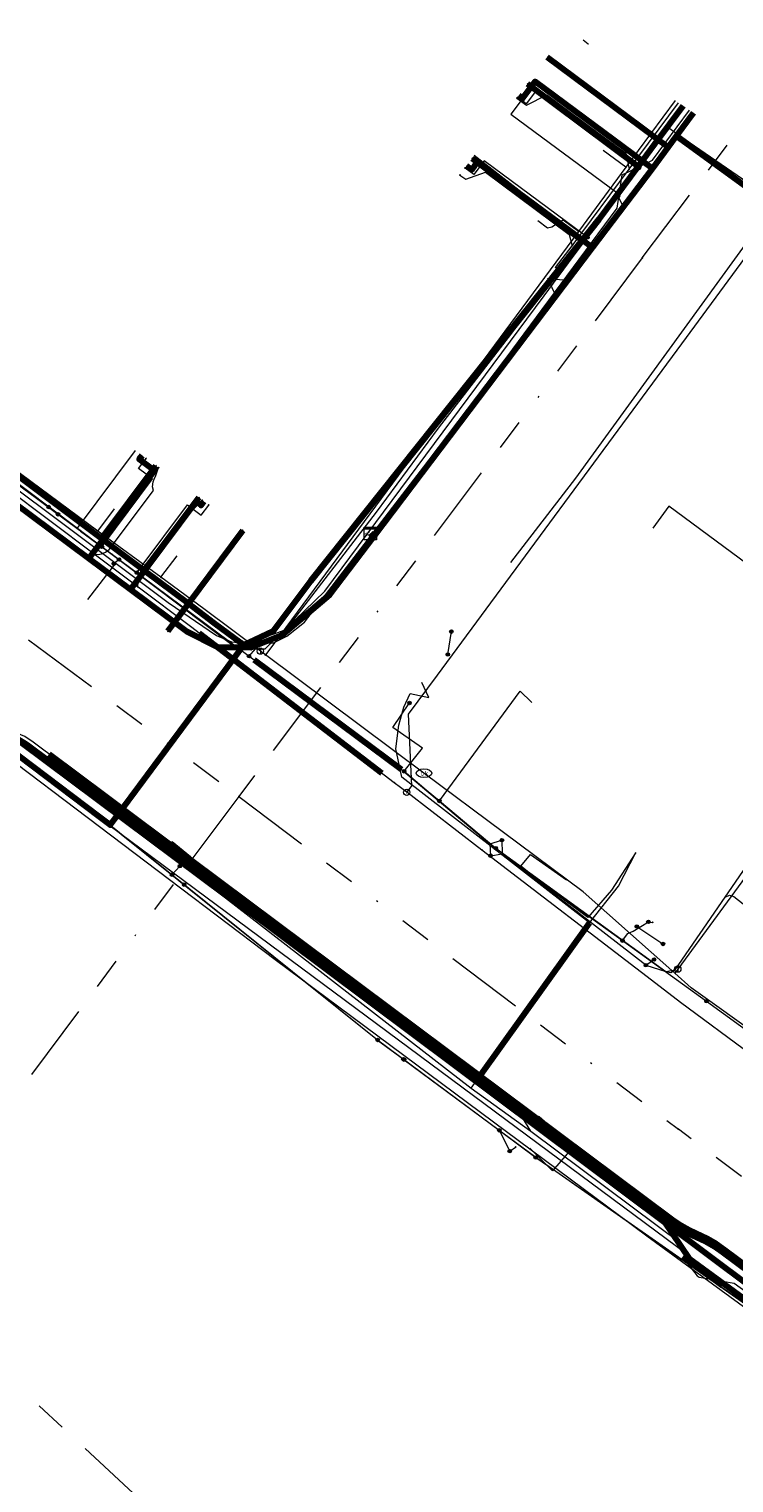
# Model space of a CAD drawing. Header units: metres. Extents: x 98902 to 136161, y 449037 to 499677.
# Tile 180 of 200: x 113418 to 113463, y 483583 to 483675. Entities that reach past the tile are written whole.
import ezdxf
from ezdxf.enums import TextEntityAlignment as Align
from ezdxf.lldxf.tags import DXFTag

# ---------------------------------------------------------------- set-up
doc = ezdxf.new("R2010")
doc.units = ezdxf.units.M
doc.linetypes.add('RI-OVERIG', pattern=[17, 5, -2, 2, -2, 0, -2, 2, -2])
for name, color, linetype, lineweight in [('B-WE-KL-DATA-G', 90, 'KL-DATA-N', 18), ('B-WE-KL-DATA_HULPSTUK-S', 90, 'Continuous', 25), ('B-WE-KL-DATA_KABELBED-G', 90, 'Continuous', 100), ('B-WE-KL-DATA_MANTELBUIS-G', 90, 'Continuous', 100), ('B-WE-KL-ET_LS-G', 190, 'KL-LS-N', 18), ('B-WE-KL-ET_LS_HULPSTUK-S', 190, 'Continuous', 25), ('B-WE-KL-ET_LS_MANTELBUIS-G', 190, 'Continuous', 100), ('B-WE-KL-ET_MS-G', 130, 'KL-MS-N', 18), ('B-WE-KL-GAS_LD-G', 50, 'KL-GAS-LD-N', 18), ('B-WE-KL-GAS_LD_HULPSTUK-S', 50, 'Continuous', 25), ('B-WE-KL-GAS_LD_MANTELBUIS-G', 50, 'Continuous', 100), ('B-WE-KL-WATER-G', 170, 'KL-WATER-N', 18), ('B-WE-KL-WATER-S', 170, 'Continuous', 25), ('B-WE-KL-WATER_HULPSTUK-S', 170, 'Continuous', 25), ('B-WE-RI-VRIJVERVAL-G', 210, 'RI-OVERIG', 18), ('B-WE-RI-VRIJVERVAL_HULPSTUK-S', 210, 'Continuous', 25)]:
    doc.layers.add(name, color=color, linetype=linetype, lineweight=lineweight)
doc.styles.add('NLCS-ISO', font='NLCS-ISO.ttf')
doc.styles.get("Standard").update_dxf_attribs({"font": 'arial.ttf'})
tags = doc.linetypes.add('KL-DATA-N', pattern='A,4,-1,[101,NLCS.SHX,S=0.5,R=0,X=0,Y=0],-1,4,-1,["D",Standard,S=1,R=0,X=-0.25,Y=-0.5],-1.5', length=12.5).pattern_tags.tags
tags[18] = DXFTag(74, 10)
tags = doc.linetypes.add('KL-GAS-LD-N', pattern='A,4,-1,[69,NLCS.SHX,S=0.5,R=0,X=0,Y=0],-1,4,-1,["L",Standard,S=1,R=0,X=0.25,Y=-0.5],-2', length=13).pattern_tags.tags
tags[18] = DXFTag(74, 10)
tags = doc.linetypes.add('KL-LS-N', pattern='A,4,-1,[103,NLCS.SHX,S=0.75,R=0,X=0,Y=0],-1,4,-1,["L",Standard,S=1,R=0,X=0,Y=-0.5],-2', length=13).pattern_tags.tags
tags[18] = DXFTag(74, 10)
tags = doc.linetypes.add('KL-MS-N', pattern='A,4,-1,[103,NLCS.SHX,S=0.75,R=0,X=0,Y=0],-1,4,-1,["M",Standard,S=1,R=0,X=0,Y=-0.5],-2', length=13).pattern_tags.tags
tags[18] = DXFTag(74, 10)
doc.linetypes.add('KL-WATER-N', pattern='A,7,-0.5,[168,NLCS.SHX,S=0.75,R=0,X=0.75,Y=0],-2', length=9.5)

# ---------------------------------------------------------------- blocks, each defined once
blk = doc.blocks.new('SKL-WTB_HULP_KAST-SO')
at = {"color": 0, "linetype": 'ByBlock', "lineweight": 18}
for points in [[(-2, 2), (2, 2), (2, 1.68), (-2, 1.68)], [(-2, 1.52), (2, 1.52), (2, -2), (-2, -2)]]:
    blk.add_lwpolyline(points, close=True, dxfattribs=at)
at = {"color": 0, "linetype": 'ByBlock', "lineweight": 18, "style": 'NLCS-ISO'}
blk.add_text('kast', height=1.5, dxfattribs=at).set_placement((0, 0), align=Align.MIDDLE_CENTER)
at = {"color": 0, "linetype": 'ByBlock', "lineweight": 18, "style": 'NLCS-ISO', "flags": 1}
for tag, p in [('TYPE', (2.5, 0)), ('OMSCHRIJVING', (2.5, -3)), ('LABEL', (2.5, -1.5))]:
    blk.add_attdef(tag, p, '', height=1, dxfattribs=at)
blk = doc.blocks.new('SKL-WATER_BRANDKRAAN_BRANDPUT-SO')
at = {"color": 0, "linetype": 'ByBlock', "lineweight": 18}
blk.add_ellipse((0, 0), major_axis=(2.5, 0), ratio=0.54, dxfattribs=at)
at = {"color": 0, "linetype": 'ByBlock', "lineweight": 18, "style": 'NLCS-ISO'}
blk.add_text('bk', height=1.5, dxfattribs=at).set_placement((0.16, 0), align=Align.MIDDLE_CENTER)
blk = doc.blocks.new('SKL-WTB_HULP_OVERIG-SO')
at = {"color": 0, "linetype": 'ByBlock', "lineweight": 18}
for points in [[(-0.14, 0.14), (0.14, -0.14)], [(0.14, 0.14), (-0.14, -0.14)]]:
    blk.add_lwpolyline(points, dxfattribs=at)
at = {"color": 0, "linetype": 'ByBlock', "lineweight": 18, "style": 'NLCS-ISO', "flags": 1}
for tag, p in [('TYPE', (1.5, 0)), ('OMSCHRIJVING', (1.5, -3)), ('LABEL', (1.5, -1.5))]:
    blk.add_attdef(tag, p, '', height=1, dxfattribs=at)
blk = doc.blocks.new('SKL-WTB_HULP_AFSLUITER-SO')
at = {"color": 0, "linetype": 'ByBlock', "lineweight": 18}
blk.add_lwpolyline([(0, 0.8), (0, -0.8)], dxfattribs=at)
blk.add_circle((0, 0), 1, dxfattribs=at)
at = {"color": 0, "linetype": 'ByBlock', "lineweight": 18, "style": 'NLCS-ISO', "flags": 1}
for tag, p in [('TYPE', (1.5, 0)), ('OMSCHRIJVING', (1.5, -3)), ('LABEL', (1.5, -1.5))]:
    blk.add_attdef(tag, p, '', height=1, dxfattribs=at)
blk = doc.blocks.new('SKL-WTB_HULP_T STUK-SO')
at = {"color": 0, "linetype": 'ByBlock', "lineweight": 18}
blk.add_circle((0, 0), 1, dxfattribs=at)
at = {"color": 0, "linetype": 'ByBlock', "lineweight": -2, "style": 'NLCS-ISO'}
blk.add_text('T', height=1, dxfattribs=at).set_placement((0, 0), align=Align.MIDDLE_CENTER)
at = {"color": 0, "linetype": 'ByBlock', "lineweight": 18, "style": 'NLCS-ISO', "flags": 1}
for tag, p in [('TYPE', (1.5, 0)), ('OMSCHRIJVING', (1.5, -3)), ('LABEL', (1.5, -1.5))]:
    blk.add_attdef(tag, p, '', height=1, dxfattribs=at)
blk = doc.blocks.new('SKL-WTB_HULP_MOF-SO')
at = {"linetype": 'ByBlock', "lineweight": 18}
h = blk.add_hatch(color=0, dxfattribs=at)
h.dxf.hatch_style = 1
h.paths.add_polyline_path([(-0.5625, 0, 1), (0.5625, 0, 1)])
at = {"color": 0, "linetype": 'ByBlock', "lineweight": 18}
blk.add_circle((0, 0), 0.5625, dxfattribs=at)
at = {"color": 0, "linetype": 'ByBlock', "lineweight": 18, "style": 'NLCS-ISO', "flags": 1}
for tag, p in [('TYPE', (1.5, 0)), ('OMSCHRIJVING', (1.5, -3)), ('LABEL', (1.5, -1.5))]:
    blk.add_attdef(tag, p, '', height=1, dxfattribs=at)
blk = doc.blocks.new('SRI-HULP_OVERIG-SO')
at = {"color": 0, "linetype": 'ByBlock', "lineweight": 18}
for points in [[(-0.14, 0.14), (0.14, -0.14)], [(0.14, 0.14), (-0.14, -0.14)]]:
    blk.add_lwpolyline(points, dxfattribs=at)
at = {"color": 0, "linetype": 'ByBlock', "lineweight": 18, "style": 'NLCS-ISO', "flags": 1}
for tag, p in [('TYPE', (1.5, 0)), ('OMSCHRIJVING', (1.5, -3)), ('LABEL', (1.5, -1.5))]:
    blk.add_attdef(tag, p, '', height=1, dxfattribs=at)

msp = doc.modelspace()

# ---------------------------------------------------------------- linework, layer by layer
at = {"layer": 'B-WE-KL-DATA-G', "flags": 128}
for points in [[(113390.296, 483690.668), (113390.549, 483690.462), (113380.674, 483677.351), (113379.734, 483676.225), (113379.013, 483675.685), (113378.681, 483675.549), (113385.957, 483670.139), (113385.723, 483669.44), (113385.749, 483669.003), (113385.929, 483668.515), (113386.392, 483667.949), (113387.164, 483667.264), (113388.938, 483666.052), (113392.37, 483663.495), (113394.937, 483661.585), (113407.148, 483652.49), (113409.796, 483650.521), (113421.847, 483641.546), (113424.495, 483639.577), (113428.092, 483636.897), (113430.069, 483635.914), (113432.154, 483635.879), (113434.132, 483636.673), (113437.183, 483639.232), (113440.007, 483642.967), (113439.777, 483643.141)], [(113439.777, 483643.141), (113440.007, 483642.967), (113453.936, 483661.362), (113457.743, 483666.403), (113458.754, 483667.769), (113451.039, 483673.488)], [(113449.193, 483670.997), (113449.438, 483670.816), (113450.272, 483671.941), (113457.743, 483666.403), (113453.936, 483661.362), (113440.007, 483642.967), (113439.777, 483643.141)], [(113449.328, 483671.171), (113449.569, 483670.992), (113448.735, 483669.867), (113455.48, 483664.869)], [(113458.629, 483669.127), (113459.592, 483670.457)], [(113439.777, 483643.141), (113440.007, 483642.967), (113453.936, 483661.362), (113457.743, 483666.403), (113458.754, 483667.769), (113459.285, 483668.49), (113460.36, 483669.953)], [(113439.777, 483643.141), (113440.007, 483642.967), (113453.936, 483661.362), (113457.743, 483666.403), (113458.754, 483667.769), (113459.285, 483668.49), (113460.36, 483669.953)], [(113439.777, 483643.141), (113440.007, 483642.967), (113453.936, 483661.362), (113457.743, 483666.403), (113458.754, 483667.769), (113459.285, 483668.49), (113460.36, 483669.953)], [(113439.777, 483643.141), (113440.007, 483642.967), (113453.936, 483661.362), (113457.743, 483666.403), (113458.754, 483667.769), (113459.285, 483668.49), (113460.36, 483669.953)], [(113439.777, 483643.141), (113440.007, 483642.967), (113453.936, 483661.362), (113457.743, 483666.403), (113458.754, 483667.769), (113459.285, 483668.49), (113460.36, 483669.953)], [(113439.777, 483643.141), (113440.007, 483642.967), (113437.183, 483639.232), (113434.132, 483636.673), (113432.154, 483635.879), (113430.069, 483635.914), (113428.092, 483636.897), (113424.495, 483639.577), (113421.847, 483641.546), (113409.796, 483650.521), (113407.148, 483652.49), (113394.937, 483661.585), (113392.37, 483663.495), (113396.729, 483669.355)], [(113439.777, 483643.141), (113440.007, 483642.967), (113453.936, 483661.362), (113457.743, 483666.403), (113458.754, 483667.769), (113459.285, 483668.49), (113492.169, 483644.508), (113491.495, 483643.546)], [(113458.099, 483668.395), (113458.629, 483669.127)], [(113458.629, 483669.127), (113459.418, 483668.553), (113465.518, 483664.335), (113467.776, 483662.906), (113468.542, 483663.782)], [(113455.48, 483664.869), (113457.481, 483667.581)], [(113457.481, 483667.581), (113457.753, 483667.964)], [(113457.753, 483667.964), (113458.099, 483668.395)], [(113400.262, 483666.733), (113399.722, 483666.007), (113398.759, 483666.723), (113394.937, 483661.585), (113407.148, 483652.49), (113409.796, 483650.521), (113421.847, 483641.546), (113424.495, 483639.577), (113428.092, 483636.897), (113430.069, 483635.914), (113432.154, 483635.879), (113434.132, 483636.673), (113437.183, 483639.232), (113440.007, 483642.967), (113439.777, 483643.141)], [(113439.777, 483643.141), (113440.007, 483642.967), (113453.936, 483661.362), (113446.591, 483666.807), (113446.234, 483666.325), (113445.909, 483666.566)], [(113446.39, 483667.24), (113453.261, 483661.902)], [(113453.261, 483661.902), (113455.48, 483664.869)], [(113425.954, 483639.84), (113430.951, 483636.075), (113431.368, 483635.949), (113434.415, 483637.034), (113440.175, 483644.498), (113444.128, 483649.863), (113448.789, 483655.9), (113452.951, 483661.488)], [(113452.951, 483661.488), (113453.261, 483661.902)], [(113410.273, 483659.206), (113410.154, 483659.045), (113411.358, 483658.15), (113407.148, 483652.49), (113409.796, 483650.521), (113421.847, 483641.546), (113424.495, 483639.577), (113428.092, 483636.897), (113430.069, 483635.914), (113432.154, 483635.879), (113434.132, 483636.673), (113437.183, 483639.232), (113440.007, 483642.967), (113439.777, 483643.141)], [(113414.93, 483655.748), (113414.689, 483655.423), (113413.886, 483656.02), (113409.796, 483650.521), (113421.847, 483641.546), (113424.495, 483639.577), (113428.092, 483636.897), (113430.069, 483635.914), (113432.154, 483635.879), (113434.132, 483636.673), (113437.183, 483639.232), (113440.007, 483642.967), (113439.777, 483643.141)], [(113410.707, 483651.249), (113417.844, 483645.948), (113421.123, 483643.478)], [(113421.123, 483643.478), (113424.81, 483648.436)], [(113425.242, 483648.121), (113425.06, 483647.876), (113426.023, 483647.16), (113421.847, 483641.546), (113424.495, 483639.577), (113428.092, 483636.897), (113430.069, 483635.914), (113432.154, 483635.879), (113434.132, 483636.673), (113437.183, 483639.232), (113440.007, 483642.967), (113439.777, 483643.141)], [(113439.777, 483643.141), (113440.007, 483642.967), (113437.183, 483639.232), (113434.132, 483636.673), (113432.154, 483635.879), (113430.069, 483635.914), (113428.092, 483636.897), (113424.495, 483639.577), (113428.671, 483645.191), (113428.992, 483644.952), (113429.171, 483645.193)], [(113421.123, 483643.478), (113423.324, 483641.82)], [(113423.324, 483641.82), (113425.954, 483639.84)]]:
    msp.add_lwpolyline(points, dxfattribs=at)
at = {"layer": 'B-WE-KL-DATA_KABELBED-G', "flags": 128}
for points in [[(113451.039, 483673.488), (113458.754, 483667.769)], [(113449.193, 483670.997), (113449.438, 483670.816), (113450.272, 483671.941), (113457.743, 483666.403)], [(113457.909, 483667.964), (113456.84, 483666.523), (113449.792, 483671.798)], [(113431.704, 483636.044), (113431.529, 483636.176), (113429.833, 483637.445), (113428.186, 483638.678), (113425.377, 483640.783), (113424.007, 483641.809), (113422.649, 483642.826), (113410.829, 483651.679), (113409.42, 483652.735), (113408.062, 483653.752), (113396.122, 483662.695), (113394.762, 483663.714), (113393.35, 483664.763), (113385.88, 483670.315)], [(113459.705, 483670.383), (113457.909, 483667.964), (113456.84, 483666.523), (113454.34, 483663.155), (113453.267, 483661.809), (113453.003, 483661.478), (113435.978, 483640.126), (113433.59, 483636.916), (113431.704, 483636.044)], [(113459.705, 483670.383), (113457.909, 483667.964)], [(113459.285, 483668.49), (113460.36, 483669.953)], [(113458.754, 483667.769), (113459.285, 483668.49)], [(113492.169, 483644.508), (113459.285, 483668.49)], [(113457.743, 483666.403), (113458.754, 483667.769)], [(113453.936, 483661.362), (113446.591, 483666.807), (113446.234, 483666.325), (113445.909, 483666.566)], [(113453.003, 483661.478), (113453.267, 483661.809), (113446.27, 483667.045)], [(113453.936, 483661.362), (113457.743, 483666.403)], [(113440.007, 483642.967), (113453.936, 483661.362)], [(113446.934, 483653.867), (113450.674, 483658.557)], [(113409.796, 483650.521), (113421.847, 483641.546)], [(113425.242, 483648.121), (113425.06, 483647.876), (113426.023, 483647.16), (113421.847, 483641.546)], [(113424.007, 483641.809), (113422.649, 483642.826), (113426.122, 483647.461)], [(113424.007, 483641.809), (113425.377, 483640.783), (113428.85, 483645.431)], [(113424.495, 483639.577), (113428.671, 483645.191), (113428.992, 483644.952), (113429.171, 483645.193)], [(113424.495, 483639.577), (113428.092, 483636.897), (113430.069, 483635.914), (113432.154, 483635.879), (113434.132, 483636.673), (113437.183, 483639.232), (113440.007, 483642.967)], [(113431.649, 483643.349), (113428.186, 483638.678), (113426.882, 483636.919)], [(113439.777, 483643.141), (113440.007, 483642.967)], [(113421.847, 483641.546), (113424.495, 483639.577)], [(113423.863, 483625.461), (113431.184, 483635.342), (113431.704, 483636.044)], [(113431.184, 483635.342), (113424.039, 483625.7)], [(113409.702, 483634.772), (113422.527, 483625.098), (113423.21, 483624.58), (113423.863, 483625.461), (113423.863, 483625.461)], [(113423.863, 483625.461), (113428.889, 483621.422), (113466.744, 483593.125), (113470.343, 483590.445)]]:
    msp.add_lwpolyline(points, dxfattribs=at)
at = {"layer": 'B-WE-KL-DATA_MANTELBUIS-G', "flags": 128}
for points in [[(113459.29, 483668.456), (113465.181, 483664.181)], [(113446.934, 483653.867), (113450.674, 483658.557)], [(113431.184, 483635.342), (113424.039, 483625.7)]]:
    msp.add_lwpolyline(points, dxfattribs=at)
at = {"layer": 'B-WE-KL-ET_LS-G', "flags": 128}
for points in [[(113403.19, 483707.551), (113380.876, 483677.631), (113379.9, 483675.988), (113378.396, 483674.723), (113376.652, 483674.168), (113374.629, 483674.375), (113373.194, 483675.473), (113367.685, 483668.16), (113372.503, 483664.6), (113372.547, 483663.515), (113375.824, 483661.062), (113394.339, 483646.966), (113394.476, 483646.863), (113430.549, 483619.947), (113446.206, 483607.809), (113446.727, 483608.552), (113453.038, 483617.548), (113453.733, 483618.346), (113441.793, 483627.623), (113441.396, 483629.422), (113441.597, 483630.945), (113441.919, 483632.09), (113442.317, 483632.948)], [(113411.106, 483702.345), (113389.897, 483674.086), (113386.311, 483669.153), (113409.903, 483651.472), (113426.889, 483638.742), (113429.976, 483636.652), (113430.936, 483636.243), (113431.779, 483636.165), (113433.618, 483636.173), (113434.455, 483636.608), (113435.582, 483637.498), (113446.551, 483651.782), (113451.511, 483658.49), (113455.491, 483663.873), (113455.817, 483665.996), (113457.75, 483666.928), (113460.108, 483670.118)], [(113456.887, 483666.434), (113456.686, 483666.583), (113450.305, 483671.313), (113449.709, 483670.51), (113449.147, 483670.927)], [(113432.05, 483635.33), (113432.47, 483635.8), (113433.07, 483635.8), (113436.87, 483639.47), (113450.85, 483658.28), (113452.41, 483660.39), (113453.613, 483662.015), (113455.55, 483664.63), (113455.85, 483665.04), (113456.887, 483666.434), (113459.3, 483669.68), (113459.784, 483670.331)], [(113453.613, 483662.015), (113453.412, 483662.163), (113447.029, 483666.895), (113446.374, 483666.011), (113445.813, 483666.428)], [(113448.734, 483641.302), (113452.866, 483646.681), (113466.716, 483665.735), (113466.735, 483665.76)], [(113448.16, 483623.61), (113448.17, 483622.76), (113457.33, 483615.66), (113457.33, 483615.65), (113458.6, 483615.24), (113459.19, 483615.34), (113463.98, 483622.3), (113465.529, 483624.394), (113468.068, 483627.827), (113473.914, 483635.73), (113481.54, 483646.04), (113484.3, 483649.87), (113484.2, 483650.62), (113483.837, 483650.878), (113482.95, 483651.51), (113475.701, 483656.869), (113475.541, 483656.988), (113468.87, 483661.92), (113468.19, 483662.43), (113468.13, 483663.09), (113468.71, 483663.9), (113468.989, 483664.277)], [(113455.55, 483664.63), (113455.84, 483664.06), (113452.57, 483659.51), (113452.56, 483659.5)], [(113451.511, 483658.49), (113451.075, 483659.392), (113452.081, 483659.307)], [(113422.678, 483642.302), (113422.79, 483642.467), (113425.897, 483646.63), (113425.014, 483647.287), (113425.492, 483647.929)], [(113383.953, 483605.665), (113384.101, 483605.529), (113384.77, 483605.03), (113385.25, 483605.06), (113387.22, 483607.6), (113390.4, 483611.72), (113395.02, 483618.01), (113399.24, 483623.59), (113404.06, 483629.98), (113407.87, 483635.77), (113408.96, 483637.42), (113414.09, 483644.32), (113416.17, 483647.13), (113419.88, 483644.37)], [(113387.23, 483607.6), (113387.22, 483607.6), (113390.4, 483611.72), (113395.02, 483618.01), (113399.24, 483623.59), (113404.06, 483629.98), (113407.87, 483635.77), (113408.96, 483637.42), (113414.09, 483644.32), (113416.17, 483647.13), (113419.28, 483644.82), (113419.29, 483644.83)], [(113416.9, 483646.6), (113416.89, 483646.59), (113418.82, 483645.17), (113419.79, 483644.45), (113421.32, 483643.31), (113421.32, 483643.29), (113421.32, 483643.3), (113422.678, 483642.302), (113423.77, 483641.5), (113423.77, 483641.49), (113424.902, 483640.65), (113426.17, 483639.71), (113426.17, 483639.69), (113426.17, 483639.7), (113432.05, 483635.34), (113432.05, 483635.33)], [(113419.29, 483644.83), (113419.28, 483644.82), (113423.77, 483641.5), (113432.37, 483635.1), (113441.76, 483628.12), (113447.39, 483623.37), (113448.16, 483623.62), (113448.16, 483623.61)], [(113419.88, 483644.37), (113432.37, 483635.1), (113441.76, 483628.12), (113444.174, 483626.108), (113447.77, 483623.11), (113447.77, 483623.1)], [(113424.902, 483640.65), (113425.055, 483640.855), (113428.12, 483644.977), (113429.003, 483644.32), (113429.48, 483644.962)], [(113473.578, 483636.333), (113472.346, 483634.871), (113471.753, 483635.318), (113458.791, 483644.893), (113457.783, 483643.481)], [(113423.541, 483641.251), (113421.769, 483638.945)], [(113423.77, 483641.49), (113423.45, 483641.24), (113423.44, 483641.23)], [(113385.468, 483607.672), (113385.618, 483607.571), (113385.708, 483607.534), (113385.806, 483607.534), (113385.896, 483607.571), (113385.966, 483607.639), (113389.719, 483612.79), (113394.117, 483618.042), (113399.613, 483624.93), (113403.643, 483630.156), (113407.082, 483634.512), (113408.226, 483635.92), (113408.351, 483636.016), (113408.49, 483636.089), (113408.64, 483636.136), (113408.796, 483636.156), (113408.953, 483636.149), (113409.106, 483636.115), (113409.251, 483636.054), (113409.383, 483635.969), (113415.607, 483631.413), (113425.267, 483624.387), (113447.087, 483607.943), (113458.465, 483599.352), (113458.742, 483599.097), (113458.973, 483598.8), (113459.152, 483598.469), (113459.273, 483598.113), (113459.411, 483597.755), (113459.608, 483597.427), (113459.86, 483597.139), (113460.159, 483596.899), (113462.094, 483595.487), (113466.98, 483591.896), (113472.119, 483588.227), (113478.562, 483583.464), (113508.865, 483561.278), (113509.08, 483561.149), (113509.315, 483561.06), (113509.562, 483561.015), (113509.813, 483561.015), (113510.06, 483561.061), (113510.295, 483561.15), (113510.51, 483561.28), (113510.698, 483561.446), (113511.781, 483562.75), (113517.836, 483570.709), (113521.696, 483575.776), (113529.012, 483585.38), (113529.165, 483585.519), (113529.337, 483585.635), (113529.523, 483585.724), (113529.721, 483585.785), (113530.033, 483585.805), (113530.346, 483585.783), (113530.652, 483585.719), (113530.948, 483585.616), (113543.478, 483576.622), (113543.674, 483576.506), (113543.887, 483576.426), (113544.11, 483576.384), (113544.338, 483576.381), (113544.562, 483576.418), (113544.777, 483576.493), (113544.976, 483576.603), (113545.152, 483576.747), (113546.925, 483578.872), (113565.294, 483599.859), (113565.383, 483600.009), (113565.409, 483600.18), (113565.369, 483600.349), (113565.27, 483600.491), (113565.124, 483600.585), (113564.953, 483600.618), (113564.782, 483600.585), (113564.635, 483600.491)], [(113444.717, 483635.442), (113444.941, 483636.899)], [(113383.95, 483605.661), (113384.101, 483605.529), (113384.77, 483605.03), (113385.25, 483605.06), (113387.22, 483607.6), (113390.4, 483611.72), (113394.525, 483615.918), (113399.24, 483623.59), (113404.06, 483629.98), (113407.87, 483635.77), (113409.23, 483634.84), (113415.6, 483630.15), (113420.56, 483626.67), (113427.13, 483621.4), (113427.914, 483620.771), (113440.24, 483610.88)], [(113531.48, 483587.75), (113531.48, 483587.76), (113531.44, 483587.79), (113530.94, 483587.86), (113530.5, 483587.66), (113523.51, 483578.21), (113522.488, 483576.834), (113517.37, 483569.94), (113512.15, 483562.49), (113511.4, 483561.48), (113510.83, 483561.44), (113509.14, 483562.72), (113500.52, 483569.13), (113498.69, 483570.49), (113489.63, 483577.23), (113486.43, 483579.63), (113483.66, 483581.56), (113477.17, 483586.08), (113470.67, 483590.18), (113468.61, 483590.6), (113450.31, 483603.4), (113447.42, 483605.54), (113440.24, 483610.87), (113427.138, 483621.408), (113420.56, 483626.67), (113415.6, 483630.15), (113409.23, 483634.84), (113407.87, 483635.77), (113404.06, 483629.98), (113399.24, 483623.59), (113395.02, 483618.01), (113390.4, 483611.72), (113387.22, 483607.6), (113385.25, 483605.05), (113384.868, 483605.12), (113383.995, 483605.721)], [(113432.05, 483635.33), (113432.37, 483635.1), (113441.76, 483628.12), (113441.93, 483628.01), (113441.93, 483628), (113447.39, 483623.37), (113447.43, 483622.62)], [(113384.264, 483606.077), (113384.66, 483605.79), (113384.87, 483605.66), (113384.99, 483605.63), (113385.11, 483605.61), (113385.3, 483605.63), (113385.44, 483605.68), (113385.56, 483605.75), (113385.65, 483605.83), (113387.11, 483607.69), (113390.22, 483611.81), (113394.33, 483617.26), (113395.24, 483618.46), (113397.19, 483621.61), (113398.69, 483622.79), (113404.03, 483629.97), (113407.4, 483634.52), (113407.51, 483634.67), (113407.66, 483634.81), (113407.83, 483634.91), (113408.01, 483634.97), (113408.43, 483634.97), (113408.61, 483634.91), (113408.76, 483634.82), (113409.51, 483634.28), (113414.29, 483630.7), (113433.71, 483616.01), (113457.39, 483598.41), (113469.06, 483589.86), (113473.88, 483586.3), (113482.69, 483580.57), (113486.24, 483578.27), (113488, 483576.95), (113494.16, 483572.74), (113500.14, 483568.69), (113509.97, 483562.07), (113510.23, 483561.93), (113510.38, 483561.84), (113510.54, 483561.79), (113510.76, 483561.8), (113510.97, 483561.86), (113511.16, 483562), (113511.97, 483563.07), (113516.98, 483570.1), (113522.24, 483576.35), (113529.41, 483585.99), (113529.52, 483586.11), (113529.66, 483586.21), (113529.8, 483586.28), (113529.97, 483586.32), (113530.15, 483586.32), (113530.32, 483586.29), (113530.47, 483586.23), (113530.6, 483586.15), (113535.21, 483582.72), (113544.28, 483576.38), (113544.28, 483576.37)], [(113447.77, 483623.1), (113447.78, 483623.1), (113458.6, 483615.24), (113458.92, 483615.19), (113459.19, 483615.34), (113462.38, 483619.97), (113462.65, 483620.1), (113462.94, 483620.03), (113463.94, 483619.23), (113481.86, 483605.98), (113482.81, 483605.27), (113483.05, 483605.23), (113483.26, 483605.35), (113484.56, 483607.1), (113487.79, 483611.47), (113487.79, 483611.46), (113487.8, 483611.48), (113491.841, 483616.946), (113492.09, 483617.282), (113492.258, 483617.509), (113494.458, 483620.486), (113494.851, 483621.018), (113497.21, 483624.21), (113497.24, 483624.24), (113498.766, 483626.3), (113502.12, 483630.83), (113502.62, 483631.5), (113504.98, 483634.62), (113505.31, 483634.75), (113505.7, 483634.62), (113510.05, 483631.48), (113510.89, 483630.88), (113511.09, 483630.79), (113511.28, 483630.88), (113511.99, 483631.91), (113514.026, 483634.658)], [(113442.317, 483632.948), (113443.502, 483632.701), (113443.065, 483633.656)], [(113441.93, 483628), (113443.1, 483629.47), (113441.2, 483630.79), (113442.27, 483632.35)], [(113444.174, 483626.108), (113449.33, 483633.102), (113450.04, 483632.4)], [(113424.814, 483624.234), (113430.549, 483619.947)], [(113427.376, 483622.319), (113427.149, 483623.528), (113428.326, 483622.571)], [(113447.43, 483622.62), (113448.17, 483622.75), (113455.84, 483617.22), (113455.84, 483617.21), (113461.19, 483613.36), (113461.19, 483613.35)], [(113456.689, 483622.83), (113455.132, 483620.415), (113453.634, 483618.675), (113451.327, 483620.397), (113449.364, 483621.947), (113449.984, 483622.705), (113452.274, 483621.084)], [(113453.733, 483618.346), (113455.584, 483620.686), (113456.689, 483622.83)], [(113427.64, 483621.95), (113427.138, 483621.408)], [(113455.84, 483617.21), (113456.19, 483617.67), (113456.53, 483617.81), (113457.491, 483618.409)], [(113456.76, 483618.12), (113458.416, 483616.999)], [(113457.491, 483618.409), (113457.758, 483618.375)], [(113457.33, 483615.65), (113457.85, 483616.01)], [(113461.19, 483613.35), (113482.23, 483598.08), (113484.26, 483596.61), (113485.8, 483595.48), (113485.8, 483595.47)], [(113440.24, 483610.88), (113440.24, 483610.87), (113441.88, 483609.66)], [(113441.88, 483609.66), (113441.93, 483609.63), (113441.93, 483609.62), (113447.99, 483605.14), (113447.99, 483605.13), (113448.06, 483605.07), (113450.31, 483603.4), (113450.31, 483603.39)], [(113446.206, 483607.809), (113450.007, 483605.074), (113459.647, 483597.875), (113459.895, 483596.755), (113460.606, 483595.854), (113460.723, 483595.765), (113462.957, 483595.393), (113493.034, 483573.615)], [(113450.007, 483605.074), (113449.151, 483606.451), (113450.541, 483606.012)], [(113450.541, 483606.012), (113452.71, 483604.092), (113451.381, 483602.549), (113449.93, 483603.983)], [(113447.99, 483605.13), (113448.656, 483603.8)], [(113448.656, 483603.8), (113449.023, 483604.063)], [(113450.31, 483603.39), (113451.59, 483602.52), (113468.58, 483590.62), (113472.313, 483588.209), (113473.89, 483587.19)]]:
    msp.add_lwpolyline(points, dxfattribs=at)
at = {"layer": 'B-WE-KL-ET_LS_MANTELBUIS-G', "flags": 128}
for points in [[(113407.082, 483634.512), (113408.226, 483635.92), (113408.351, 483636.016), (113408.49, 483636.089), (113408.64, 483636.136), (113408.796, 483636.156), (113408.953, 483636.149), (113409.106, 483636.115), (113409.251, 483636.054), (113409.383, 483635.969), (113458.465, 483599.352), (113460.114, 483596.93), (113508.865, 483561.278)], [(113432.375, 483635.096), (113441.76, 483628.12)], [(113432.375, 483635.096), (113441.76, 483628.12)], [(113432.375, 483635.096), (113441.76, 483628.12)], [(113419.192, 483628.926), (113458.916, 483599.266), (113459.446, 483598.9), (113460.004, 483598.578), (113461.153, 483598.033), (113461.697, 483597.719), (113462.213, 483597.361), (113478.213, 483585.457), (113480.011, 483584.159), (113481.829, 483582.887), (113484.285, 483581.232), (113486.701, 483579.519), (113489.076, 483577.75)], [(113419.312, 483629.086), (113459.036, 483599.426), (113459.553, 483599.069), (113460.097, 483598.755), (113461.246, 483598.21), (113461.804, 483597.888), (113462.333, 483597.521), (113478.33, 483585.619), (113480.126, 483584.323), (113481.941, 483583.053), (113484.399, 483581.395), (113486.819, 483579.68), (113489.198, 483577.91)], [(113453.733, 483618.346), (113446.727, 483608.552)], [(113459.713, 483597.099), (113462.194, 483595.239)]]:
    msp.add_lwpolyline(points, dxfattribs=at)
at = {"layer": 'B-WE-KL-ET_MS-G', "flags": 128}
for points in [[(113525.438, 483550.05), (113524.563, 483550.691), (113517.534, 483556.052), (113514.919, 483558.077), (113513.914, 483558.917), (113511.889, 483560.733), (113510.802, 483561.634), (113509.682, 483562.493), (113500.926, 483568.965), (113489.198, 483577.91), (113486.819, 483579.68), (113484.399, 483581.395), (113481.941, 483583.053), (113480.126, 483584.323), (113478.33, 483585.619), (113462.333, 483597.521), (113461.804, 483597.888), (113461.246, 483598.21), (113460.097, 483598.755), (113459.553, 483599.069), (113459.036, 483599.426), (113418.207, 483629.911), (113417.989, 483630.067), (113417.76, 483630.205), (113417.52, 483630.325), (113417.271, 483630.425), (113416.597, 483630.638), (113416.192, 483630.808), (113415.803, 483631.011), (113415.433, 483631.248), (113410.637, 483634.581), (113410.006, 483634.983), (113409.297, 483635.402), (113409.085, 483635.471), (113408.862, 483635.483), (113408.644, 483635.438), (113408.444, 483635.339), (113408.114, 483635.056), (113407.887, 483634.882), (113406.753, 483634.135), (113405.918, 483633.464), (113405.147, 483632.719), (113404.447, 483631.907), (113390.663, 483614.641), (113390.449, 483614.427), (113390.279, 483614.318), (113390.092, 483614.241), (113389.794, 483614.187), (113389.592, 483614.195), (113389.299, 483614.272), (113389.036, 483614.421), (113378.378, 483622.294), (113378.123, 483622.5), (113377.886, 483622.727), (113377.454, 483623.222), (113377.217, 483623.449), (113376.961, 483623.655)], [(113385.227, 483607.353), (113387.67, 483607.28), (113389.65, 483609.91), (113390.92, 483611.58), (113391.87, 483612.87), (113395.42, 483617.7), (113397.51, 483620.39), (113399.5, 483623.27), (113404.2, 483629.5), (113408.52, 483635.37), (113415.6, 483630.15), (113477.74, 483584.04), (113488.61, 483576.87), (113510.5, 483561.94), (113510.5, 483561.93)], [(113389.469, 483611.295), (113389.903, 483611.853), (113390.106, 483612.142), (113390.28, 483612.453), (113390.347, 483612.619), (113390.435, 483612.965), (113390.456, 483613.142), (113390.465, 483613.499), (113390.521, 483613.852), (113390.64, 483614.189), (113390.818, 483614.499), (113404.605, 483631.783), (113405.292, 483632.581), (113406.05, 483633.313), (113406.871, 483633.973), (113408.002, 483634.719), (113408.605, 483635.203), (113408.71, 483635.249), (113408.878, 483635.284), (113408.992, 483635.282), (113409.159, 483635.244), (113409.901, 483634.813), (113410.527, 483634.414), (113415.319, 483631.084), (113415.703, 483630.838), (113416.107, 483630.627), (113416.528, 483630.451), (113417.204, 483630.236), (113417.438, 483630.142), (113417.664, 483630.029), (113417.881, 483629.899), (113418.086, 483629.752), (113458.916, 483599.266), (113459.446, 483598.9), (113460.004, 483598.578), (113461.153, 483598.033), (113461.697, 483597.719), (113462.213, 483597.361), (113478.213, 483585.457), (113480.011, 483584.159), (113481.829, 483582.887), (113484.285, 483581.232), (113486.701, 483579.519), (113489.076, 483577.75), (113500.806, 483568.805), (113508.644, 483563.012), (113509.097, 483562.652), (113509.522, 483562.26), (113510.312, 483561.415), (113510.737, 483561.023), (113511.191, 483560.664)], [(113397.51, 483620.4), (113397.51, 483620.39), (113399.5, 483623.27), (113404.2, 483629.5), (113408.52, 483635.37), (113415.6, 483630.15), (113477.74, 483584.04), (113488.61, 483576.87), (113510.48, 483562.08), (113512.6, 483560.24), (113514.67, 483557.17), (113517.79, 483554.83), (113524.18, 483550.02), (113524.76, 483549.58), (113523.84, 483548.4), (113522.67, 483547.65), (113521.25, 483546.05)]]:
    msp.add_lwpolyline(points, dxfattribs=at)
at = {"layer": 'B-WE-KL-GAS_LD-G', "flags": 128}
for points in [[(113453.675, 483674.349), (113453.662, 483674.331), (113453.345, 483674.566)], [(113449.114, 483670.883), (113449.722, 483670.432), (113451.031, 483671.087), (113453.342, 483669.378), (113455.76, 483667.59), (113456.051, 483667.375), (113456.261, 483666.351)], [(113451.581, 483660.101), (113452.64, 483661.481), (113456.261, 483666.351), (113459.405, 483670.58)], [(113445.484, 483665.985), (113445.853, 483665.711), (113447.103, 483666.161), (113452.452, 483662.206), (113452.64, 483661.481)], [(113467.147, 483665.489), (113466.947, 483665.213), (113466.266, 483664.289), (113463.68, 483660.78), (113463.383, 483660.377), (113459.594, 483655.235), (113444.042, 483634.129), (113442.192, 483631.643), (113442.401, 483627.063), (113442.092, 483626.661)], [(113441.299, 483627.27), (113428.331, 483637.218), (113424.982, 483639.728), (113422.181, 483641.827), (113413.681, 483648.199), (113411.346, 483649.919)], [(113422.181, 483641.827), (113422.448, 483641.807), (113422.643, 483641.846), (113422.903, 483641.963), (113423.137, 483642.119), (113423.28, 483642.327), (113423.714, 483642.902), (113425.964, 483645.885), (113425.906, 483646.11), (113425.945, 483646.435), (113426.01, 483646.604), (113426.114, 483646.838), (113426.281, 483647.342)], [(113424.982, 483639.728), (113424.97, 483639.831), (113424.983, 483639.954), (113424.989, 483640.078), (113425.009, 483640.214), (113425.034, 483640.39), (113425.087, 483640.578), (113425.184, 483640.773), (113425.379, 483641.046), (113425.667, 483641.428), (113427.662, 483644.071), (113428.014, 483644.538), (113428.194, 483644.537), (113428.376, 483644.576), (113428.506, 483644.693), (113429.074, 483645.265)], [(113442.092, 483626.661), (113441.299, 483627.27)], [(113446.886, 483622.983), (113442.092, 483626.661)], [(113481.953, 483596.844), (113477.46, 483600.018), (113459.54, 483613.275), (113457.688, 483614.696), (113446.886, 483622.983)]]:
    msp.add_lwpolyline(points, dxfattribs=at)
at = {"layer": 'B-WE-KL-GAS_LD_MANTELBUIS-G', "flags": 128}
msp.add_lwpolyline([(113440.506, 483627.879), (113428.882, 483636.795)], dxfattribs=at)
at = {"layer": 'B-WE-KL-WATER-G', "flags": 128}
for points in [[(113567.951, 483533.451), (113567.667, 483533.709), (113566.918, 483534.395), (113562.775, 483535.198), (113560.189, 483536.074), (113557.097, 483538.899), (113544.707, 483549.676), (113533.39, 483559.521), (113526.524, 483565.452), (113522.867, 483568.411), (113522.051, 483568.99), (113517.302, 483572.36), (113516.65, 483572.823), (113496.774, 483587.56), (113485.909, 483595.618), (113485.106, 483596.214), (113481.966, 483598.542), (113478.351, 483601.223), (113477.944, 483601.515), (113460.224, 483614.2), (113459.172, 483615.134), (113453.332, 483620.317), (113443.194, 483627.879), (113433.094, 483635.412), (113432.773, 483635.651), (113429.167, 483638.341), (113426.429, 483640.358), (113422.427, 483643.306), (113414.426, 483649.201), (113411.629, 483651.304), (113408.027, 483654.013), (113397.044, 483662.271), (113396.293, 483662.835), (113393.239, 483665.132), (113390.042, 483667.536), (113386.912, 483670.031), (113378.916, 483676.404), (113375.081, 483679.459), (113371.864, 483681.837), (113368.342, 483684.443), (113367.618, 483684.978), (113366.111, 483686.093), (113357.418, 483692.525), (113353.666, 483695.3), (113342.604, 483703.483), (113339.059, 483706.106), (113336.808, 483707.77), (113333.512, 483710.209), (113332.607, 483710.878), (113316.308, 483722.935), (113312.359, 483725.856), (113301.639, 483733.787), (113297.61, 483736.767), (113294.636, 483738.967), (113287.123, 483744.633), (113282.895, 483747.822), (113277.784, 483751.676), (113277.338, 483752.011)], [(113459.187, 483670.724), (113456.059, 483666.488), (113453.031, 483662.389), (113433.306, 483635.698), (113433.094, 483635.412)], [(113456.059, 483666.488), (113454.609, 483667.551)], [(113453.031, 483662.389), (113452.055, 483663.112), (113451.749, 483662.917), (113451.344, 483662.659), (113451.056, 483662.607), (113450.443, 483663.061)], [(113487.503, 483643.258), (113487.223, 483643.476), (113483.821, 483646.094), (113482.659, 483646.989), (113482.637, 483647.006), (113482.633, 483647.009), (113473.574, 483634.767), (113472.182, 483632.886), (113470.079, 483630.018), (113469.826, 483629.672), (113467.692, 483626.76), (113459.364, 483615.396), (113459.172, 483615.134)], [(113422.427, 483643.306), (113423.488, 483644.719)], [(113426.429, 483640.358), (113427.462, 483641.734)]]:
    msp.add_lwpolyline(points, dxfattribs=at)
at = {"layer": 'B-WE-RI-VRIJVERVAL-G', "flags": 128}
for points in [[(113457.1, 483660.7), (113462.839, 483668.322)], [(113457.1, 483660.7), (113431.4, 483626.4)], [(113404.3, 483646.6), (113431.4, 483626.4)], [(113431.4, 483626.4), (113409.1, 483596.5)], [(113431.4, 483626.4), (113459.4, 483605.2)], [(113487.6, 483584.1), (113459.4, 483605.2)], [(113409.1, 483596.5), (113431.19, 483575.94)]]:
    msp.add_lwpolyline(points, dxfattribs=at)

# ---------------------------------------------------------------- block references
at = {"layer": 'B-WE-KL-DATA_HULPSTUK-S', "xscale": 0.2, "yscale": 0.2, "zscale": 0.2}
for name, p in [('SKL-WTB_HULP_OVERIG-SO', (113449.792, 483671.798)), ('SKL-WTB_HULP_OVERIG-SO', (113457.481, 483667.581)), ('SKL-WTB_HULP_OVERIG-SO', (113457.753, 483667.964)), ('SKL-WTB_HULP_MOF-SO', (113457.909, 483667.964)), ('SKL-WTB_HULP_OVERIG-SO', (113457.909, 483667.964)), ('SKL-WTB_HULP_OVERIG-SO', (113457.909, 483667.964)), ('SKL-WTB_HULP_OVERIG-SO', (113458.099, 483668.395)), ('SKL-WTB_HULP_OVERIG-SO', (113446.27, 483667.045)), ('SKL-WTB_HULP_MOF-SO', (113453.003, 483661.478)), ('SKL-WTB_HULP_OVERIG-SO', (113453.003, 483661.478)), ('SKL-WTB_HULP_OVERIG-SO', (113426.122, 483647.461)), ('SKL-WTB_HULP_OVERIG-SO', (113428.85, 483645.431)), ('SKL-WTB_HULP_KAST-SO', (113439.777, 483643.141)), ('SKL-WTB_HULP_OVERIG-SO', (113431.649, 483643.349)), ('SKL-WTB_HULP_OVERIG-SO', (113423.324, 483641.82)), ('SKL-WTB_HULP_MOF-SO', (113424.007, 483641.809)), ('SKL-WTB_HULP_OVERIG-SO', (113424.007, 483641.809)), ('SKL-WTB_HULP_OVERIG-SO', (113424.007, 483641.809)), ('SKL-WTB_HULP_OVERIG-SO', (113426.882, 483636.919)), ('SKL-WTB_HULP_OVERIG-SO', (113431.704, 483636.044)), ('SKL-WTB_HULP_OVERIG-SO', (113431.704, 483636.044)), ('SKL-WTB_HULP_OVERIG-SO', (113431.704, 483636.044)), ('SKL-WTB_HULP_OVERIG-SO', (113423.863, 483625.461)), ('SKL-WTB_HULP_OVERIG-SO', (113423.863, 483625.461)), ('SKL-WTB_HULP_OVERIG-SO', (113423.863, 483625.461))]:
    msp.add_blockref(name, p, dxfattribs=at)
at = {"layer": 'B-WE-KL-ET_LS_HULPSTUK-S', "xscale": 0.2, "yscale": 0.2, "zscale": 0.2}
for name, p in [('SKL-WTB_HULP_OVERIG-SO', (113449.147, 483670.927)), ('SKL-WTB_HULP_OVERIG-SO', (113445.813, 483666.428)), ('SKL-WTB_HULP_MOF-SO', (113456.887, 483666.434)), ('SKL-WTB_HULP_MOF-SO', (113455.55, 483664.63)), ('SKL-WTB_HULP_MOF-SO', (113453.613, 483662.015)), ('SKL-WTB_HULP_MOF-SO', (113452.56, 483659.5)), ('SKL-WTB_HULP_OVERIG-SO', (113425.492, 483647.929)), ('SKL-WTB_HULP_MOF-SO', (113419.29, 483644.83)), ('SKL-WTB_HULP_MOF-SO', (113419.88, 483644.37)), ('SKL-WTB_HULP_OVERIG-SO', (113429.48, 483644.962)), ('SKL-WTB_HULP_MOF-SO', (113422.678, 483642.302)), ('SKL-WTB_HULP_MOF-SO', (113423.77, 483641.49)), ('SKL-WTB_HULP_MOF-SO', (113423.44, 483641.23)), ('SKL-WTB_HULP_MOF-SO', (113424.902, 483640.65)), ('SKL-WTB_HULP_MOF-SO', (113444.941, 483636.899)), ('SKL-WTB_HULP_MOF-SO', (113432.05, 483635.33)), ('SKL-WTB_HULP_MOF-SO', (113444.717, 483635.442)), ('SKL-WTB_HULP_MOF-SO', (113442.27, 483632.35)), ('SKL-WTB_HULP_OVERIG-SO', (113450.04, 483632.4)), ('SKL-WTB_HULP_MOF-SO', (113441.93, 483628)), ('SKL-WTB_HULP_MOF-SO', (113444.174, 483626.108)), ('SKL-WTB_HULP_MOF-SO', (113447.77, 483623.1)), ('SKL-WTB_HULP_MOF-SO', (113448.16, 483623.61)), ('SKL-WTB_HULP_MOF-SO', (113447.43, 483622.62)), ('SKL-WTB_HULP_MOF-SO', (113427.138, 483621.408)), ('SKL-WTB_HULP_MOF-SO', (113427.64, 483621.95)), ('SKL-WTB_HULP_MOF-SO', (113427.914, 483620.771)), ('SKL-WTB_HULP_MOF-SO', (113457.491, 483618.409)), ('SKL-WTB_HULP_MOF-SO', (113456.75, 483618.11)), ('SKL-WTB_HULP_OVERIG-SO', (113457.758, 483618.375)), ('SKL-WTB_HULP_MOF-SO', (113455.84, 483617.21)), ('SKL-WTB_HULP_MOF-SO', (113458.416, 483616.999)), ('SKL-WTB_HULP_MOF-SO', (113457.33, 483615.65)), ('SKL-WTB_HULP_MOF-SO', (113457.85, 483616.01)), ('SKL-WTB_HULP_MOF-SO', (113461.19, 483613.35)), ('SKL-WTB_HULP_MOF-SO', (113440.24, 483610.88)), ('SKL-WTB_HULP_MOF-SO', (113441.88, 483609.66)), ('SKL-WTB_HULP_MOF-SO', (113441.93, 483609.63)), ('SKL-WTB_HULP_MOF-SO', (113447.99, 483605.13)), ('SKL-WTB_HULP_MOF-SO', (113448.656, 483603.8)), ('SKL-WTB_HULP_OVERIG-SO', (113449.023, 483604.063)), ('SKL-WTB_HULP_MOF-SO', (113450.31, 483603.39))]:
    msp.add_blockref(name, p, dxfattribs=at)
at = {"layer": 'B-WE-KL-GAS_LD_HULPSTUK-S', "xscale": 0.2, "yscale": 0.2, "zscale": 0.2}
for name, p in [('SKL-WTB_HULP_OVERIG-SO', (113449.114, 483670.883)), ('SKL-WTB_HULP_OVERIG-SO', (113445.484, 483665.985)), ('SKL-WTB_HULP_OVERIG-SO', (113456.261, 483666.351)), ('SKL-WTB_HULP_OVERIG-SO', (113452.64, 483661.481)), ('SKL-WTB_HULP_OVERIG-SO', (113451.581, 483660.101)), ('SKL-WTB_HULP_OVERIG-SO', (113426.281, 483647.342)), ('SKL-WTB_HULP_OVERIG-SO', (113429.074, 483645.265)), ('SKL-WTB_HULP_OVERIG-SO', (113422.181, 483641.827)), ('SKL-WTB_HULP_OVERIG-SO', (113424.982, 483639.728)), ('SKL-WTB_HULP_OVERIG-SO', (113441.299, 483627.27)), ('SKL-WTB_HULP_T STUK-SO', (113442.092, 483626.661)), ('SKL-WTB_HULP_OVERIG-SO', (113446.886, 483622.983))]:
    msp.add_blockref(name, p, dxfattribs=at)
at = {"layer": 'B-WE-KL-WATER-S', "xscale": 0.2, "yscale": 0.2, "zscale": 0.2}
msp.add_blockref('SKL-WATER_BRANDKRAAN_BRANDPUT-SO', (113443.194, 483627.879), dxfattribs=at)
at = {"layer": 'B-WE-KL-WATER_HULPSTUK-S', "xscale": 0.2, "yscale": 0.2, "zscale": 0.2}
for name, p in [('SKL-WTB_HULP_OVERIG-SO', (113456.059, 483666.488)), ('SKL-WTB_HULP_OVERIG-SO', (113453.031, 483662.389)), ('SKL-WTB_HULP_OVERIG-SO', (113422.427, 483643.306)), ('SKL-WTB_HULP_OVERIG-SO', (113426.429, 483640.358)), ('SKL-WTB_HULP_AFSLUITER-SO', (113432.773, 483635.651)), ('SKL-WTB_HULP_OVERIG-SO', (113433.094, 483635.412)), ('SKL-WTB_HULP_OVERIG-SO', (113459.172, 483615.134)), ('SKL-WTB_HULP_AFSLUITER-SO', (113459.364, 483615.396))]:
    msp.add_blockref(name, p, dxfattribs=at)
at = {"layer": 'B-WE-RI-VRIJVERVAL_HULPSTUK-S', "xscale": 0.2, "yscale": 0.2, "zscale": 0.2}
for p in [(113457.1, 483660.7), (113431.4, 483626.4), (113459.4, 483605.2)]:
    msp.add_blockref('SRI-HULP_OVERIG-SO', p, dxfattribs=at)

doc.saveas('drawing.dxf')
